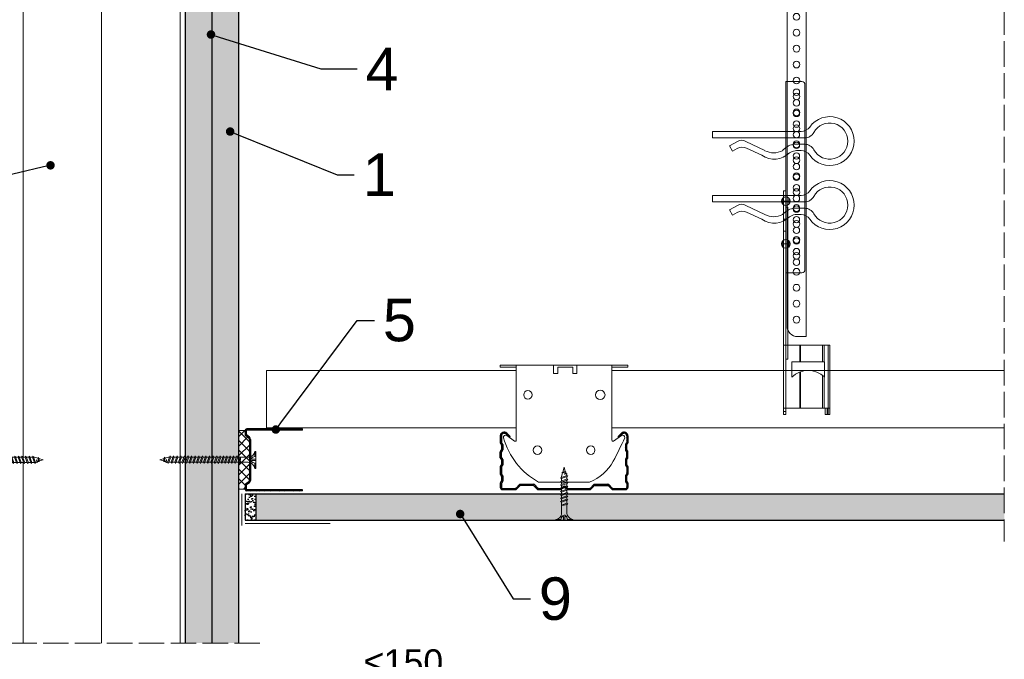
# Model space of a CAD drawing. Header units: millimetres. Extents: x -1515 to 3051, y -92 to 2830.
# Tile 9 of 30: x 692 to 1155, y 177 to 478. Entities that reach past the tile are written whole.
import ezdxf
from ezdxf import colors
from ezdxf.entities.mleader import LeaderData, LeaderLine
from ezdxf.math import Vec2, Vec3

# ---------------------------------------------------------------- set-up
doc = ezdxf.new("R2010")
doc.units = ezdxf.units.MM
doc.linetypes.add('ACAD_ISO02W100', pattern=[15, 12, -3])
for name, color, linetype, lineweight in [('_ISOVER WELNA', 7, 'BATTING', 9), ('_RIGIPS AKCESORIA', 7, 'Continuous', 18), ('_RIGIPS G-K', 7, 'Continuous', 25), ('_RIGIPS PROFIL', 7, 'Continuous', 18), ('KRESKOWANIE', 7, 'Continuous', 9), ('PRZERYWANA', 7, 'ACAD_ISO02W100', 9)]:
    doc.layers.add(name, color=color, linetype=linetype, lineweight=lineweight)
doc.styles.get("Standard").update_dxf_attribs({"font": 'arial.ttf'})
doc.linetypes.add('BATTING', pattern='A,0.00254,-2.54,[134,ltypeshp.shx,S=2.54,R=0,X=-2.54,Y=0],-5.08,[134,ltypeshp.shx,S=2.54,R=180,X=2.54,Y=0],-2.54', length=10.16254)
doc.dimstyles.new('ISO-25', dxfattribs={"dimtxt": 2.5, "dimasz": 2.5, "dimexe": 1.25, "dimexo": 0.625, "dimtad": 1, "dimtxsty": 'Standard', "dimcen": 2.5, "dimadec": 0, "dimazin": 0, "dimtfac": 1, "dimtmove": 0, "dimatfit": 3, "dimfxl": 1, "dimarcsym": 0})
pattern_1 = [(225, (-811.733, -854.1394), (1.122532, -3.367596), [0, -3.175])]

# ---------------------------------------------------------------- blocks, each defined once
blk = doc.blocks.new('TN 25')
at = {"layer": '_RIGIPS AKCESORIA'}
for p, q in [((0, -0.84), (0, 7.16)), ((0, 7.16), (0.46, 7.16)), ((0.46, 4.78), (0, 4.78)), ((0.46, 7.16), (0.46, 4.78)), ((8.47, 4.46), (8.79, 5)), ((8.79, 5), (9.93, 2.01)), ((10.1, 4.46), (10.41, 5)), ((10.41, 5), (11.56, 2.01)), ((11.67, 4.46), (11.99, 5)), ((11.99, 5), (13.14, 2.01)), ((13.21, 4.46), (13.52, 5)), ((13.52, 5), (14.67, 2.01)), ((14.8, 4.46), (15.12, 5)), ((15.12, 5), (16.26, 2.01)), ((16.42, 4.46), (16.73, 5)), ((16.73, 5), (17.88, 2.01)), ((17.99, 4.46), (18.31, 5)), ((18.31, 5), (19.45, 2.01)), ((19.68, 4.46), (20, 5)), ((20, 5), (21.14, 2.01)), ((0, 3.5), (1.77, 3.5)), ((0, 2.83), (1.77, 2.83)), ((0.46, 1.64), (0, 1.64)), ((0.46, -0.84), (0.46, 1.64)), ((1.77, 3.5), (1.77, 4.2)), ((1.77, 2.83), (1.77, 2.18)), ((3.02, 4.46), (8.47, 4.46)), ((7.49, 2.01), (3.55, 2.01)), ((7.12, 4.46), (7.12, 3.18)), ((8.03, 2.01), (7.12, 4.46)), ((7.12, 3.18), (7.65, 1.53)), ((7.65, 1.53), (8.03, 2.01)), ((9.41, 2.01), (8.03, 2.01)), ((9.61, 1.51), (8.47, 4.46)), ((9, 4.46), (10.1, 4.46)), ((9.93, 2.01), (9.61, 1.51)), ((11.04, 2.01), (9.93, 2.01)), ((11.23, 1.51), (10.1, 4.46)), ((10.62, 4.46), (11.67, 4.46)), ((11.56, 2.01), (11.23, 1.51)), ((12.61, 2.01), (11.56, 2.01)), ((12.81, 1.51), (11.67, 4.46)), ((12.2, 4.46), (13.21, 4.46)), ((13.14, 2.01), (12.81, 1.51)), ((14.15, 2.01), (13.14, 2.01)), ((14.34, 1.51), (13.21, 4.46)), ((13.73, 4.46), (14.8, 4.46)), ((14.67, 2.01), (14.34, 1.51)), ((15.74, 2.01), (14.67, 2.01)), ((15.94, 1.51), (14.8, 4.46)), ((15.33, 4.46), (16.42, 4.46)), ((16.26, 2.01), (15.94, 1.51)), ((17.36, 2.01), (16.26, 2.01)), ((17.55, 1.51), (16.42, 4.46)), ((16.94, 4.46), (17.99, 4.46)), ((17.88, 2.01), (17.55, 1.51)), ((18.93, 2.01), (17.88, 2.01)), ((19.13, 1.51), (17.99, 4.46)), ((18.52, 4.46), (19.68, 4.46)), ((19.45, 2.01), (19.13, 1.51)), ((19.45, 2.01), (20.62, 2.01)), ((20.82, 1.51), (19.68, 4.46)), ((20.21, 4.46), (20.7, 4.46)), ((20.7, 4.46), (22.28, 3.98)), ((21.14, 2.01), (20.82, 1.51)), ((21.14, 2.01), (21.81, 2.12)), ((21.85, 1.83), (21.67, 3.28)), ((21.67, 3.28), (22.14, 2.4)), ((22.14, 2.4), (21.85, 1.83)), ((22.7, 2.36), (22.14, 2.4)), ((22.28, 3.98), (22.56, 4.37)), ((22.7, 2.36), (22.28, 3.98)), ((22.56, 4.37), (23.03, 2.71)), ((23.03, 2.71), (22.7, 2.36)), ((22.71, 3.85), (25, 3.24)), ((25, 3.24), (23.03, 2.71)), ((0, -0.84), (0.46, -0.84))]:
    blk.add_line(p, q, dxfattribs=at)
for centre, major_axis, ratio, start_param, end_param in [((3.09, 7.67), (0.17, 3.2), 0.826134, 1.773653, 3.180586), ((-0.04, 0.9), (0, 3.93), 0.848176, -0.720942, -0.151112), ((3.37, -1.57), (0.28, 3.57), 0.832181, 0.035984, 1.430787), ((-2.73, 15.91), (0, 14.76), 0.848176, 3.399396, 3.475072), ((0.59, 4.62), (0, 2.81), 0.848176, 3.475072, 3.862535), ((1.66, 3.18), (0, 0.895), 0.848176, -1.552777, -0.720942), ((1.66, 3.18), (0, 0.895), 0.848176, 3.862535, 4.730408)]:
    blk.add_ellipse(centre, major_axis=major_axis, ratio=ratio, start_param=start_param, end_param=end_param, dxfattribs=at)
blk = doc.blocks.new('CD 60 ULTRASTIL')
h = blk.add_hatch()
h.set_pattern_fill('ANSI31', color=256, scale=0.3, style=0)
h.paths.add_polyline_path([(542.88, 684.5, -0.302776), (543.49, 684.5), (544.54, 683.79, 0.148069), (544.85, 683.7), (555.42, 683.7, 0.198912), (555.81, 683.86), (557.38, 685.44, -0.198912), (557.77, 685.6), (563.59, 685.6, -0.198912), (563.98, 685.44), (565.55, 683.86, 0.198912), (565.94, 683.7), (572.18, 683.7, 0.414214), (573.18, 684.7), (573.18, 686.74, 0.198912), (573.02, 687.12), (572.74, 687.4, -0.198912), (572.58, 687.79), (572.58, 689.87, -0.198912), (572.74, 690.26), (573.02, 690.54, 0.198912), (573.18, 690.93), (573.18, 694.47, 0.198912), (573.02, 694.86), (572.74, 695.14, -0.198912), (572.58, 695.53), (572.58, 697.61, -0.198912), (572.74, 698), (573.02, 698.28, 0.198912), (573.18, 698.67), (573.18, 701.47, 0.198912), (573.02, 701.86), (572.74, 702.14, -0.198912), (572.58, 702.53), (572.58, 704.61, -0.198912), (572.74, 705), (573.02, 705.28, 0.198912), (573.18, 705.67), (573.18, 708.9, 0.666128), (570.12, 710.18), (568.55, 708.63), (568.93, 708.24), (570.5, 709.79, -0.666128), (572.63, 708.9), (572.63, 705.9, -0.198912), (572.47, 705.51), (572.19, 705.23, 0.198912), (572.03, 704.84), (572.03, 702.3, 0.198912), (572.19, 701.91), (572.47, 701.63, -0.198912), (572.63, 701.25), (572.63, 698.9, -0.198912), (572.47, 698.51), (572.19, 698.23, 0.198912), (572.03, 697.84), (572.03, 695.3, 0.198912), (572.19, 694.91), (572.47, 694.63, -0.198912), (572.63, 694.25), (572.63, 691.16, -0.198912), (572.47, 690.77), (572.19, 690.49, 0.198912), (572.03, 690.1), (572.03, 687.56, 0.198912), (572.19, 687.17), (572.47, 686.9, -0.198912), (572.63, 686.51), (572.63, 684.7, -0.414214), (572.18, 684.25), (566.17, 684.25, -0.198912), (565.78, 684.41), (564.2, 685.99, 0.198912), (563.82, 686.15), (557.55, 686.15, 0.198912), (557.16, 685.99), (555.58, 684.41, -0.198912), (555.19, 684.25), (545.01, 684.25, -0.148069), (544.71, 684.34), (543.49, 685.16, 0.302776), (542.88, 685.16), (541.65, 684.34, -0.148069), (541.35, 684.25), (531.17, 684.25, -0.198912), (530.78, 684.41), (529.2, 685.99, 0.198912), (528.82, 686.15), (522.55, 686.15, 0.198912), (522.16, 685.99), (520.58, 684.41, -0.198912), (520.19, 684.25), (514.18, 684.25, -0.414214), (513.73, 684.7), (513.73, 686.51, -0.198912), (513.89, 686.9), (514.17, 687.17, 0.198912), (514.33, 687.56), (514.33, 690.1, 0.198912), (514.17, 690.49), (513.89, 690.77, -0.198912), (513.73, 691.16), (513.73, 694.25, -0.198912), (513.89, 694.63), (514.17, 694.91, 0.198912), (514.33, 695.3), (514.33, 697.84, 0.198912), (514.17, 698.23), (513.89, 698.51, -0.198912), (513.73, 698.9), (513.73, 701.25, -0.198912), (513.89, 701.63), (514.17, 701.91, 0.198912), (514.33, 702.3), (514.33, 704.84, 0.198912), (514.17, 705.23), (513.89, 705.51, -0.198912), (513.73, 705.9), (513.73, 708.9, -0.666128), (515.86, 709.79), (517.43, 708.24), (517.81, 708.63), (516.25, 710.18, 0.666128), (513.18, 708.9), (513.18, 705.67, 0.198912), (513.34, 705.28), (513.62, 705, -0.198912), (513.78, 704.61), (513.78, 702.53, -0.198912), (513.62, 702.14), (513.34, 701.86, 0.198912), (513.18, 701.47), (513.18, 698.67, 0.198912), (513.34, 698.28), (513.62, 698, -0.198912), (513.78, 697.61), (513.78, 695.53, -0.198912), (513.62, 695.14), (513.34, 694.86, 0.198912), (513.18, 694.47), (513.18, 690.93, 0.198912), (513.34, 690.54), (513.62, 690.26, -0.198912), (513.78, 689.87), (513.78, 687.79, -0.198912), (513.62, 687.4), (513.34, 687.12, 0.198912), (513.18, 686.74), (513.18, 684.7, 0.414214), (514.18, 683.7), (520.42, 683.7, 0.198912), (520.81, 683.86), (522.38, 685.44, -0.198912), (522.77, 685.6), (528.59, 685.6, -0.198912), (528.98, 685.44), (530.55, 683.86, 0.198912), (530.94, 683.7), (541.51, 683.7, 0.148069), (541.82, 683.79)])
for p, q in [((513.18, 708.9), (513.18, 705.67)), ((513.73, 708.9), (513.73, 705.9)), ((515.86, 709.79), (517.43, 708.24)), ((516.25, 710.18), (517.81, 708.63)), ((517.43, 708.24), (517.81, 708.63)), ((570.12, 710.18), (568.55, 708.63)), ((568.93, 708.24), (568.55, 708.63)), ((570.5, 709.79), (568.93, 708.24)), ((572.63, 708.9), (572.63, 705.9)), ((573.18, 708.9), (573.18, 705.67)), ((513.34, 705.28), (513.62, 705)), ((513.78, 704.61), (513.78, 702.53)), ((513.89, 705.51), (514.17, 705.23)), ((514.33, 704.84), (514.33, 702.3)), ((572.03, 704.84), (572.03, 702.3)), ((572.47, 705.51), (572.19, 705.23)), ((572.58, 704.61), (572.58, 702.53)), ((573.02, 705.28), (572.74, 705)), ((513.18, 698.67), (513.18, 701.47)), ((513.34, 701.86), (513.62, 702.14)), ((513.73, 698.9), (513.73, 701.25)), ((513.89, 701.63), (514.17, 701.91)), ((572.47, 701.63), (572.19, 701.91)), ((572.63, 698.9), (572.63, 701.25)), ((573.02, 701.86), (572.74, 702.14)), ((573.18, 698.67), (573.18, 701.47)), ((513.34, 698.28), (513.62, 698)), ((513.34, 694.86), (513.62, 695.14)), ((513.78, 697.61), (513.78, 695.53)), ((513.89, 698.51), (514.17, 698.23)), ((513.89, 694.63), (514.17, 694.91)), ((514.33, 697.84), (514.33, 695.3)), ((572.03, 697.84), (572.03, 695.3)), ((572.47, 698.51), (572.19, 698.23)), ((572.47, 694.63), (572.19, 694.91)), ((572.58, 697.61), (572.58, 695.53)), ((573.02, 698.28), (572.74, 698)), ((573.02, 694.86), (572.74, 695.14)), ((513.18, 694.47), (513.18, 690.93)), ((513.34, 690.54), (513.62, 690.26)), ((513.73, 694.25), (513.73, 691.16)), ((513.78, 689.87), (513.78, 687.79)), ((513.89, 690.77), (514.17, 690.49)), ((514.33, 690.1), (514.33, 687.56)), ((572.03, 690.1), (572.03, 687.56)), ((572.47, 690.77), (572.19, 690.49)), ((572.58, 689.87), (572.58, 687.79)), ((572.63, 694.25), (572.63, 691.16)), ((573.02, 690.54), (572.74, 690.26)), ((573.18, 694.47), (573.18, 690.93)), ((513.18, 686.74), (513.18, 684.7)), ((513.34, 687.12), (513.62, 687.4)), ((513.73, 686.51), (513.73, 684.7)), ((513.89, 686.9), (514.17, 687.17)), ((520.58, 684.41), (522.16, 685.99)), ((520.81, 683.86), (522.38, 685.44)), ((522.55, 686.15), (528.82, 686.15)), ((528.59, 685.6), (522.77, 685.6)), ((530.55, 683.86), (528.98, 685.44)), ((530.78, 684.41), (529.2, 685.99)), ((555.58, 684.41), (557.16, 685.99)), ((555.81, 683.86), (557.38, 685.44)), ((557.55, 686.15), (563.82, 686.15)), ((557.77, 685.6), (563.59, 685.6)), ((565.55, 683.86), (563.98, 685.44)), ((565.78, 684.41), (564.2, 685.99)), ((572.47, 686.9), (572.19, 687.17)), ((572.63, 686.51), (572.63, 684.7)), ((573.02, 687.12), (572.74, 687.4)), ((573.18, 686.74), (573.18, 684.7)), ((514.18, 684.25), (520.19, 684.25)), ((514.18, 683.7), (520.42, 683.7)), ((530.94, 683.7), (541.51, 683.7)), ((531.17, 684.25), (541.35, 684.25)), ((541.65, 684.34), (542.88, 685.16)), ((541.82, 683.79), (542.88, 684.5)), ((544.71, 684.34), (543.49, 685.16)), ((544.54, 683.79), (543.49, 684.5)), ((544.85, 683.7), (555.42, 683.7)), ((545.01, 684.25), (555.19, 684.25)), ((565.94, 683.7), (572.18, 683.7)), ((566.17, 684.25), (572.18, 684.25))]:
    blk.add_line(p, q)
for centre, radius, start, end in [((514.98, 708.9), 1.8, 45.3251, 180), ((514.98, 708.9), 1.25, 45.3251, 180), ((571.38, 708.9), 1.8, 360, 134.6749), ((571.38, 708.9), 1.25, 360, 134.6749), ((513.73, 705.67), 0.55, 180, 225), ((513.23, 704.61), 0.55, 0, 45), ((514.28, 705.9), 0.55, 180, 225), ((513.78, 704.84), 0.55, 0, 45), ((572.58, 704.84), 0.55, 135, 180), ((572.08, 705.9), 0.55, 315, 0), ((573.13, 704.61), 0.55, 135, 180), ((572.63, 705.67), 0.55, 315, 0), ((513.73, 701.47), 0.55, 135, 180), ((513.23, 702.53), 0.55, 315, 0), ((514.28, 701.25), 0.55, 135, 180), ((513.78, 702.3), 0.55, 315, 0), ((572.58, 702.3), 0.55, 180, 225), ((572.08, 701.25), 0.55, 0, 45), ((573.13, 702.53), 0.55, 180, 225), ((572.63, 701.47), 0.55, 0, 45), ((513.73, 698.67), 0.55, 180, 225), ((513.73, 694.47), 0.55, 135, 180), ((513.23, 697.61), 0.55, 360, 45), ((513.23, 695.53), 0.55, 315, 0), ((514.28, 698.9), 0.55, 180, 225), ((514.28, 694.25), 0.55, 135, 180), ((513.78, 697.84), 0.55, 0, 45), ((513.78, 695.3), 0.55, 315, 0), ((572.58, 697.84), 0.55, 135, 180), ((572.58, 695.3), 0.55, 180, 225), ((572.08, 698.9), 0.55, 315, 0), ((572.08, 694.25), 0.55, 0, 45), ((573.13, 697.61), 0.55, 135, 180), ((573.13, 695.53), 0.55, 180, 225), ((572.63, 698.67), 0.55, 315, 0), ((572.63, 694.47), 0.55, 0, 45), ((513.73, 690.93), 0.55, 180, 225), ((513.23, 689.87), 0.55, 0, 45), ((514.28, 691.16), 0.55, 180, 225), ((513.78, 690.1), 0.55, 360, 45), ((572.58, 690.1), 0.55, 135, 180), ((572.08, 691.16), 0.55, 315, 0), ((573.13, 689.87), 0.55, 135, 180), ((572.63, 690.93), 0.55, 315, 0), ((513.73, 686.74), 0.55, 135, 180), ((513.23, 687.79), 0.55, 315, 0), ((514.28, 686.51), 0.55, 135, 180), ((513.78, 687.56), 0.55, 315, 360), ((522.55, 685.6), 0.55, 90, 135), ((522.77, 685.05), 0.55, 90, 135), ((528.59, 685.05), 0.55, 45, 90), ((528.82, 685.6), 0.55, 45, 90), ((543.18, 684.7), 0.55, 56.3099, 123.6901), ((557.55, 685.6), 0.55, 90, 135), ((557.77, 685.05), 0.55, 90, 135), ((563.59, 685.05), 0.55, 45, 90), ((563.82, 685.6), 0.55, 45, 90), ((572.58, 687.56), 0.55, 180, 225), ((572.08, 686.51), 0.55, 360, 45), ((573.13, 687.79), 0.55, 180, 225), ((572.63, 686.74), 0.55, 360, 45), ((514.18, 684.7), 1, 180, 270), ((514.18, 684.7), 0.45, 180, 270), ((520.19, 684.8), 0.55, 270, 315), ((520.42, 684.25), 0.55, 270, 315), ((530.94, 684.25), 0.55, 225, 270), ((531.17, 684.8), 0.55, 225, 270), ((541.35, 684.8), 0.55, 270, 303.6901), ((541.51, 684.25), 0.55, 270, 303.6901), ((543.18, 684.04), 0.55, 56.3099, 123.6901), ((544.85, 684.25), 0.55, 236.3099, 270), ((545.01, 684.8), 0.55, 236.3099, 270), ((555.19, 684.8), 0.55, 270, 315), ((555.42, 684.25), 0.55, 270, 315), ((565.94, 684.25), 0.55, 225, 270), ((566.17, 684.8), 0.55, 225, 270), ((572.18, 684.7), 1, 270, 0), ((572.18, 684.7), 1, 270, 360), ((572.18, 684.7), 0.45, 270, 360)]:
    blk.add_arc(centre, radius, start, end)
blk = doc.blocks.new('Lacznik krzyzowy (widok2)')
at = {"layer": '_RIGIPS AKCESORIA'}
for p, q in [((94.8, 91.5, 218.36), (94.8, 90.5, 218.36)), ((94.8, 91.5, 218.36), (154.8, 91.5, 218.36)), ((94.8, 90.5, 218.36), (102.3, 90.5, 218.36)), ((102.3, 56.15, 218.36), (102.3, 91.5, 218.36)), ((119.8, 91.5, 218.36), (119.8, 87.5, 218.36)), ((130.8, 91.5, 218.36), (119.8, 91.5, 218.36)), ((121.8, 87.5, 218.36), (121.8, 90.5, 218.36)), ((121.8, 90.5, 218.36), (128.85, 90.5, 218.36)), ((128.85, 90.5, 218.36), (128.85, 87.5, 218.36)), ((130.85, 91.5, 218.36), (130.85, 87.5, 218.36)), ((147.3, 91.5, 218.36), (147.3, 56.15, 218.36)), ((154.8, 90.5, 218.36), (147.3, 90.5, 218.36)), ((154.8, 91.5, 218.36), (154.8, 90.5, 218.36)), ((119.8, 87.5, 218.36), (121.8, 87.5, 218.36)), ((128.85, 87.5, 218.36), (130.85, 87.5, 218.36)), ((97.87, 58.35, 218.36), (101.51, 55.74, 218.36)), ((148.09, 55.74, 218.36), (151.73, 58.35, 218.36)), ((136.8, 36.5, 218.36), (112.81, 36.5, 218.36))]:
    blk.add_line(p, q, dxfattribs=at)
for centre, radius in [((107.8, 77.5, 218.36), 2), ((141.8, 77.5, 218.36), 2.24), ((112.3, 51.5, 218.36), 2), ((137.3, 51.5, 218.36), 2)]:
    blk.add_circle(centre, radius, dxfattribs=at)
for centre, radius, start, end in [((97.29, 57.53, 218.36), 1, 122.1388, 189.8152), ((129.23, 66.45, 218.36), 34.16, 195.4351, 241.2658), ((97.29, 57.53, 218.36), 1, 54.4623, 122.1388), ((101.8, 56.15, 218.36), 0.5, 234.4623, 0), ((147.8, 56.15, 218.36), 0.5, 180, 305.5377), ((20.47, 114.78, 218.36), 144.71, 331.7398, 336.6225), ((152.32, 57.53, 218.36), 1, 350.1848, 125.5377), ((129.12, 56.49, 218.36), 21.41, 291.013, 331.4749)]:
    blk.add_arc(centre, radius, start, end, dxfattribs=at)
blk = doc.blocks.new('UD 30 ULTRASTIL')
h = blk.add_hatch()
h.set_pattern_fill('ANSI31', color=256, scale=0.3, style=0)
h.paths.add_polyline_path([(684.71, 712.9), (658.51, 712.9, 0.414214), (657.71, 712.1), (657.71, 710.25, 0.236068), (658.03, 709.61), (659.39, 708.59, -0.236068), (659.71, 707.95), (659.71, 688.65, -0.236068), (659.39, 688.01), (658.03, 686.99, 0.236068), (657.71, 686.35), (657.71, 684.5, 0.414214), (658.51, 683.7), (684.71, 683.7), (684.71, 684.25), (658.51, 684.25, -0.414214), (658.26, 684.5), (658.26, 686.35, -0.236068), (658.36, 686.55), (659.72, 687.57, 0.236068), (660.26, 688.65), (660.26, 707.95, 0.236068), (659.72, 709.03), (658.36, 710.05, -0.236068), (658.26, 710.25), (658.26, 712.1, -0.414214), (658.51, 712.35), (684.71, 712.35)])
for p, q in [((657.71, 712.1), (657.71, 710.25)), ((659.39, 708.59), (658.03, 709.61)), ((658.26, 712.1), (658.26, 710.25)), ((659.72, 709.03), (658.36, 710.05)), ((684.71, 712.9), (658.51, 712.9)), ((684.71, 712.35), (658.51, 712.35)), ((684.71, 712.35), (684.71, 712.9)), ((659.71, 707.95), (659.71, 688.65)), ((660.26, 707.95), (660.26, 688.65)), ((657.71, 686.35), (657.71, 684.5)), ((659.39, 688.01), (658.03, 686.99)), ((658.26, 686.35), (658.26, 684.5)), ((659.72, 687.57), (658.36, 686.55)), ((684.71, 684.25), (658.51, 684.25)), ((684.71, 683.7), (658.51, 683.7)), ((684.71, 683.7), (684.71, 684.25))]:
    blk.add_line(p, q)
for centre, radius, start, end in [((658.51, 712.1), 0.8, 90, 180), ((658.51, 710.25), 0.8, 180, 233.1301), ((658.51, 712.1), 0.25, 90, 180), ((658.51, 710.25), 0.25, 180, 233.1301), ((658.91, 707.95), 0.8, 0, 53.1301), ((658.91, 707.95), 1.35, 0, 53.1301), ((658.51, 686.35), 0.8, 126.8699, 180), ((658.51, 686.35), 0.25, 126.8699, 180), ((658.91, 688.65), 0.8, 306.8699, 0), ((658.91, 688.65), 1.35, 306.8699, 0), ((658.51, 684.5), 0.8, 180, 270), ((658.51, 684.5), 0.25, 180, 270)]:
    blk.add_arc(centre, radius, start, end)
blk = doc.blocks.new('wieszak noniuszowy bok')
at = {"layer": '_RIGIPS AKCESORIA', "lineweight": 0}
for p, q in [((1392.48, 5181.36), (1399.98, 5181.36)), ((1399.98, 5024.65), (1399.98, 5181.36)), ((1390.98, 5092.86), (1390.98, 5179.86)), ((1398.54, 5126.58), (1398.54, 5123.65)), ((1399.98, 5129.95), (1399.97, 5129.95)), ((1399.98, 5129.95), (1401, 5129.95)), ((1399.98, 5126.06), (1399.98, 5102.02)), ((1401, 5129.95), (1401, 5024.65)), ((1401, 5129.95), (1401, 5129.95)), ((1401.42, 5126.58), (1401.42, 5123.65)), ((1398.96, 5122.28), (1399.98, 5122.28)), ((1398.96, 5122.28), (1399.98, 5122.28)), ((1398.96, 5122.28), (1398.96, 5050.72)), ((1399.98, 5116.66), (1401, 5116.66)), ((1399.98, 5116.63), (1399.98, 5116.66)), ((1399.98, 5116.66), (1399.98, 5116.63)), ((1399.98, 5116.62), (1399.98, 5116.63)), ((1399.98, 5116.63), (1399.98, 5116.56)), ((1399.98, 5116.55), (1399.98, 5116.63)), ((1399.98, 5116.63), (1399.98, 5116.55)), ((1399.98, 5116.55), (1399.98, 5116.62)), ((1399.98, 5116.56), (1399.98, 5116.43)), ((1399.98, 5116.42), (1399.98, 5116.55)), ((1399.98, 5116.41), (1399.98, 5116.55)), ((1399.98, 5116.55), (1399.98, 5116.41)), ((1399.98, 5116.43), (1399.98, 5116.25)), ((1399.98, 5116.24), (1399.98, 5116.42)), ((1399.98, 5116.21), (1399.98, 5116.41)), ((1399.98, 5116.41), (1399.98, 5116.21)), ((1399.98, 5116.25), (1399.98, 5116.01)), ((1399.98, 5116), (1399.98, 5116.24)), ((1399.98, 5115.97), (1399.98, 5116.21)), ((1399.98, 5116.21), (1399.98, 5115.97)), ((1399.98, 5116.01), (1399.98, 5115.74)), ((1399.98, 5115.71), (1399.98, 5116)), ((1399.98, 5115.69), (1399.98, 5115.97)), ((1399.98, 5115.97), (1399.98, 5115.69)), ((1399.98, 5115.74), (1399.98, 5115.41)), ((1399.98, 5115.38), (1399.98, 5115.71)), ((1399.98, 5115.37), (1399.98, 5115.69)), ((1399.98, 5115.69), (1399.98, 5115.37)), ((1399.98, 5115.41), (1399.98, 5115.05)), ((1399.98, 5115.02), (1399.98, 5115.38)), ((1399.98, 5115.02), (1399.98, 5115.37)), ((1399.98, 5115.37), (1399.98, 5115.02)), ((1399.98, 5115.05), (1399.98, 5114.67)), ((1399.98, 5114.65), (1399.98, 5115.02)), ((1399.98, 5114.64), (1399.98, 5115.02)), ((1399.98, 5115.02), (1399.98, 5114.64)), ((1399.98, 5114.67), (1399.98, 5114.28)), ((1399.98, 5114.25), (1399.98, 5114.65)), ((1399.98, 5114.25), (1399.98, 5114.64)), ((1399.98, 5114.64), (1399.98, 5114.25)), ((1399.98, 5114.28), (1399.98, 5113.88)), ((1399.98, 5113.85), (1399.98, 5114.25)), ((1399.98, 5113.84), (1399.98, 5114.25)), ((1399.98, 5114.25), (1399.98, 5113.84)), ((1399.98, 5113.88), (1399.98, 5113.48)), ((1399.98, 5113.46), (1399.98, 5113.85)), ((1399.98, 5113.84), (1399.98, 5113.44)), ((1399.98, 5113.44), (1399.98, 5113.84)), ((1399.98, 5113.48), (1399.98, 5113.1)), ((1399.98, 5113.07), (1399.98, 5113.46)), ((1399.98, 5113.44), (1399.98, 5113.06)), ((1399.98, 5113.06), (1399.98, 5113.44)), ((1399.98, 5113.1), (1399.98, 5112.75)), ((1399.98, 5112.72), (1399.98, 5113.07)), ((1399.98, 5113.06), (1399.98, 5112.68)), ((1399.98, 5112.68), (1399.98, 5113.06)), ((1399.98, 5112.75), (1399.98, 5112.42)), ((1399.98, 5112.4), (1399.98, 5112.72)), ((1399.98, 5112.68), (1399.98, 5112.33)), ((1399.98, 5112.33), (1399.98, 5112.68)), ((1399.98, 5112.42), (1399.98, 5112.14)), ((1399.98, 5112.12), (1399.98, 5112.4)), ((1399.98, 5112.33), (1399.98, 5112)), ((1399.98, 5112), (1399.98, 5112.33)), ((1399.98, 5112.14), (1399.98, 5111.9)), ((1399.98, 5111.89), (1399.98, 5112.12)), ((1399.98, 5112), (1399.98, 5111.72)), ((1399.98, 5111.72), (1399.98, 5112)), ((1399.98, 5111.9), (1399.98, 5111.72)), ((1399.98, 5111.72), (1399.98, 5111.89)), ((1399.98, 5111.72), (1399.98, 5111.6)), ((1399.98, 5111.59), (1399.98, 5111.72)), ((1399.98, 5111.72), (1399.98, 5111.48)), ((1399.98, 5111.48), (1399.98, 5111.72)), ((1399.98, 5111.6), (1399.98, 5111.54)), ((1399.98, 5111.53), (1399.98, 5111.59)), ((1399.98, 5111.54), (1399.98, 5111.53)), ((1399.98, 5111.48), (1399.98, 5111.29)), ((1399.98, 5111.29), (1399.98, 5111.48)), ((1399.98, 5111.29), (1399.98, 5111.15)), ((1399.98, 5111.15), (1399.98, 5111.29)), ((1399.98, 5111.15), (1399.98, 5111.06)), ((1399.98, 5111.06), (1399.98, 5111.15)), ((1399.98, 5111.06), (1399.98, 5111.04)), ((1399.98, 5111.04), (1399.98, 5111.06)), ((1399.98, 5111.04), (1401, 5111.04)), ((1398.54, 5106.42), (1398.54, 5103.49)), ((1401.42, 5106.42), (1401.42, 5103.49)), ((1399.98, 5102.02), (1399.98, 5102.1)), ((1399.98, 5091.36), (1392.48, 5091.36)), ((1400.98, 5057.36), (1379.24, 5057.36)), ((1379.24, 5057.36), (1379.24, 5024.65)), ((1380.12, 5057.36), (1380.12, 5024.65)), ((1381.9, 5057.36), (1381.9, 5049.5)), ((1382.79, 5057.36), (1382.79, 5049.5)), ((1393.13, 5057.36), (1393.13, 5049.5)), ((1393.4, 5057.36), (1393.4, 5049.5)), ((1400.98, 5057.36), (1401, 5057.36)), ((1401, 5057.36), (1400.98, 5057.36)), ((1381.81, 5042.35), (1381.81, 5049.5)), ((1397.14, 5049.5), (1381.81, 5049.5)), ((1397.14, 5042.35), (1397.14, 5049.5)), ((1398.96, 5050.72), (1399.98, 5050.72)), ((1381.9, 5042.43), (1381.9, 5027.72)), ((1382.79, 5043.18), (1382.79, 5027.72)), ((1393.13, 5044.79), (1393.13, 5027.72)), ((1393.4, 5044.69), (1393.4, 5027.72)), ((1379.24, 5027.72), (1401, 5027.72)), ((1379.24, 5024.65), (1381.46, 5024.65)), ((1380.57, 5027.72), (1380.57, 5024.65)), ((1381.46, 5024.65), (1381.46, 5027.72)), ((1399.98, 5026.19), (1401, 5026.19)), ((1401, 5024.65), (1399.98, 5024.65))]:
    blk.add_line(p, q, dxfattribs=at)
at = {"layer": '_RIGIPS AKCESORIA'}
for p, q in [((1397.92, 5125.12), (1402.03, 5125.12)), ((1397.92, 5104.96), (1402.03, 5104.96))]:
    blk.add_line(p, q, dxfattribs=at)
for centre, radius in [((1394.98, 5176.36), 1.5), ((1394.98, 5171.36), 1.5), ((1394.98, 5166.36), 1.5), ((1394.98, 5161.36), 1.5), ((1394.98, 5156.36), 1.5), ((1394.98, 5151.36), 1.5), ((1394.98, 5146.36), 1.5), ((1394.98, 5141.36), 1.5), ((1394.98, 5136.36), 1.5), ((1394.98, 5131.36), 1.5), ((1394.98, 5126.36), 1.5), ((1399.98, 5125.12), 2.06), ((1394.98, 5121.36), 1.5), ((1394.98, 5116.36), 1.5), ((1394.98, 5111.36), 1.5), ((1394.98, 5106.36), 1.5), ((1399.98, 5104.96), 2.06), ((1394.98, 5101.36), 1.5), ((1394.98, 5096.36), 1.5)]:
    blk.add_circle(centre, radius, dxfattribs=at)
at = {"layer": '_RIGIPS AKCESORIA', "lineweight": 0}
for centre, start, end in [((1392.48, 5179.86), 90, 180), ((1392.48, 5092.86), 180, 270)]:
    blk.add_arc(centre, 1.5, start, end, dxfattribs=at)
at = {"layer": '_RIGIPS AKCESORIA'}
blk.add_arc((1389.48, 5034.29), 11.12, 46.445, 133.4017, dxfattribs=at)
blk = doc.blocks.new('klamra')
at = {"layer": '_RIGIPS AKCESORIA'}
for p, q in [((6828.19, 2764.92), (6828.19, 2806.53)), ((6831.19, 2764.92), (6831.19, 2808.19)), ((6834.19, 2802.92), (6834.19, 2808.19)), ((6832.87, 2780.55), (6837.19, 2789.57)), ((6839.31, 2788.09), (6836.06, 2780.95)), ((6832.86, 2776.63), (6835, 2772.92)), ((6835, 2772.92), (6837.38, 2774.29)), ((6836.19, 2776.54), (6837.38, 2774.29)), ((6831.19, 2764.92), (6828.19, 2764.92))]:
    blk.add_line(p, q, dxfattribs=at)
for centre, radius, start, end in [((6832.69, 2820.02), 11.5, 305.1527, 234.8473), ((6832.69, 2820.02), 8.5, 298.7822, 241.2178), ((6823.19, 2806.53), 5, 0, 54.8473), ((6826.19, 2808.19), 5, 0, 61.2178), ((6839.19, 2808.19), 5, 118.7822, 180), ((6842.19, 2806.53), 5, 125.1527, 180), ((6845.23, 2805.18), 8.16, 170.4436, 210.2847), ((6843.93, 2805.32), 10.09, 195.2653, 228.1308), ((6829.23, 2793.69), 8.97, 332.6387, 27.3613), ((6831.19, 2793.92), 10, 324.3132, 45.573), ((6835.87, 2778.58), 3.59, 146.8414, 212.9715), ((6840.61, 2778.88), 5, 155.5109, 207.8622)]:
    blk.add_arc(centre, radius, start, end, dxfattribs=at)
blk = doc.blocks.new('noniusz gorny')
at = {"layer": '_RIGIPS AKCESORIA'}
for p, q in [((1619.18, 5099.69), (1619.18, 5389.69)), ((1670.18, 5388.69), (1670.18, 5389.69)), ((1620.18, 5388.69), (1628.18, 5388.69)), ((1620.18, 5388.69), (1628.18, 5368.79)), ((1630.21, 5387.39), (1628.18, 5388.69)), ((1630.21, 5387.39), (1648.47, 5387.39)), ((1648.47, 5387.39), (1651.34, 5388.69)), ((1651.34, 5388.69), (1670.18, 5388.69)), ((1628.18, 5104.69), (1628.18, 5368.79)), ((1623.18, 5099.69), (1619.18, 5099.69))]:
    blk.add_line(p, q, dxfattribs=at)
at = {"layer": '_RIGIPS AKCESORIA', "linetype": 'Continuous'}
blk.add_line((1670.18, 5389.69), (1619.18, 5389.69), dxfattribs=at)
at = {"layer": '_RIGIPS AKCESORIA'}
for centre in [(1623.73, 5340.19), (1623.73, 5332.69), (1623.73, 5325.19), (1623.73, 5317.69), (1623.73, 5310.19), (1623.73, 5302.69), (1623.73, 5295.19), (1623.73, 5287.69), (1623.73, 5280.19), (1623.73, 5272.69), (1623.73, 5265.19), (1623.73, 5257.69), (1623.73, 5250.19), (1623.73, 5242.69), (1623.73, 5235.19), (1623.73, 5227.69), (1623.73, 5220.19), (1623.73, 5212.69), (1623.73, 5205.19), (1623.73, 5197.69), (1623.73, 5190.19), (1623.73, 5182.69), (1623.73, 5175.19), (1623.73, 5167.69), (1623.73, 5160.19), (1623.73, 5152.69), (1623.73, 5145.19), (1623.73, 5137.69), (1623.73, 5130.19), (1623.73, 5122.69), (1623.73, 5115.19), (1623.73, 5107.69)]:
    blk.add_circle(centre, 1.6, dxfattribs=at)
blk.add_arc((1623.18, 5104.69), 5, 270, 0, dxfattribs=at)
blk = doc.blocks.new('TN 45')
at = {"layer": '_RIGIPS AKCESORIA'}
for p, q in [((0, -0.84), (0, 7.16)), ((0, 7.16), (0.46, 7.16)), ((0.46, 4.78), (0, 4.78)), ((0.46, 7.16), (0.46, 4.78)), ((8.47, 4.46), (8.79, 5)), ((8.79, 5), (9.93, 2.01)), ((10.1, 4.46), (10.41, 5)), ((10.41, 5), (11.56, 2.01)), ((11.67, 4.46), (11.99, 5)), ((11.99, 5), (13.14, 2.01)), ((13.21, 4.46), (13.52, 5)), ((13.52, 5), (14.67, 2.01)), ((14.8, 4.46), (15.12, 5)), ((15.12, 5), (16.26, 2.01)), ((16.42, 4.46), (16.73, 5)), ((16.73, 5), (17.88, 2.01)), ((17.99, 4.46), (18.31, 5)), ((18.31, 5), (19.45, 2.01)), ((19.68, 4.46), (20, 5)), ((20, 5), (21.14, 2.01)), ((21.37, 4.46), (21.69, 5)), ((21.69, 5), (22.83, 2.01)), ((23.06, 4.46), (23.38, 5)), ((23.38, 5), (24.52, 2.01)), ((24.75, 4.46), (25.07, 5)), ((25.07, 5), (26.21, 2.01)), ((26.44, 4.46), (26.76, 5)), ((26.76, 5), (27.9, 2.01)), ((28.13, 4.46), (28.45, 5)), ((28.45, 5), (29.59, 2.01)), ((29.82, 4.46), (30.14, 5)), ((30.14, 5), (31.28, 2.01)), ((31.51, 4.46), (31.83, 5)), ((31.83, 5), (32.97, 2.01)), ((33.2, 4.46), (33.52, 5)), ((33.52, 5), (34.66, 2.01)), ((34.89, 4.46), (35.21, 5)), ((35.21, 5), (36.35, 2.01)), ((36.58, 4.46), (36.9, 5)), ((36.9, 5), (38.04, 2.01)), ((38.27, 4.46), (38.59, 5)), ((38.59, 5), (39.73, 2.01)), ((39.96, 4.46), (40.28, 5)), ((40.28, 5), (41.42, 2.01)), ((0, 3.5), (1.77, 3.5)), ((0, 2.83), (1.77, 2.83)), ((0.46, 1.64), (0, 1.64)), ((0.46, -0.84), (0.46, 1.64)), ((1.77, 3.5), (1.77, 4.2)), ((1.77, 2.83), (1.77, 2.18)), ((3.02, 4.46), (8.47, 4.46)), ((7.49, 2.01), (3.55, 2.01)), ((7.12, 4.46), (7.12, 3.18)), ((8.03, 2.01), (7.12, 4.46)), ((7.12, 3.18), (7.65, 1.53)), ((7.65, 1.53), (8.03, 2.01)), ((9.41, 2.01), (8.03, 2.01)), ((9.61, 1.51), (8.47, 4.46)), ((9, 4.46), (10.1, 4.46)), ((9.93, 2.01), (9.61, 1.51)), ((11.04, 2.01), (9.93, 2.01)), ((11.23, 1.51), (10.1, 4.46)), ((10.62, 4.46), (11.67, 4.46)), ((11.56, 2.01), (11.23, 1.51)), ((12.61, 2.01), (11.56, 2.01)), ((12.81, 1.51), (11.67, 4.46)), ((12.2, 4.46), (13.21, 4.46)), ((13.14, 2.01), (12.81, 1.51)), ((14.15, 2.01), (13.14, 2.01)), ((14.34, 1.51), (13.21, 4.46)), ((13.73, 4.46), (14.8, 4.46)), ((14.67, 2.01), (14.34, 1.51)), ((15.74, 2.01), (14.67, 2.01)), ((15.94, 1.51), (14.8, 4.46)), ((15.33, 4.46), (16.42, 4.46)), ((16.26, 2.01), (15.94, 1.51)), ((17.36, 2.01), (16.26, 2.01)), ((17.55, 1.51), (16.42, 4.46)), ((16.94, 4.46), (17.99, 4.46)), ((17.88, 2.01), (17.55, 1.51)), ((18.93, 2.01), (17.88, 2.01)), ((19.13, 1.51), (17.99, 4.46)), ((18.52, 4.46), (19.68, 4.46)), ((19.45, 2.01), (19.13, 1.51)), ((19.45, 2.01), (20.62, 2.01)), ((20.62, 2.01), (19.57, 2.01)), ((20.82, 1.51), (19.68, 4.46)), ((20.21, 4.46), (21.37, 4.46)), ((21.14, 2.01), (20.82, 1.51)), ((21.14, 2.01), (22.31, 2.01)), ((22.31, 2.01), (21.26, 2.01)), ((22.51, 1.51), (21.37, 4.46)), ((21.9, 4.46), (23.06, 4.46)), ((22.83, 2.01), (22.51, 1.51)), ((22.83, 2.01), (24, 2.01)), ((24, 2.01), (22.95, 2.01)), ((24.2, 1.51), (23.06, 4.46)), ((23.59, 4.46), (24.75, 4.46)), ((24.52, 2.01), (24.2, 1.51)), ((24.52, 2.01), (25.69, 2.01)), ((25.69, 2.01), (24.64, 2.01)), ((25.89, 1.51), (24.75, 4.46)), ((25.28, 4.46), (26.44, 4.46)), ((26.21, 2.01), (25.89, 1.51)), ((26.21, 2.01), (27.38, 2.01)), ((27.38, 2.01), (26.33, 2.01)), ((27.58, 1.51), (26.44, 4.46)), ((26.96, 4.46), (28.13, 4.46)), ((27.9, 2.01), (27.58, 1.51)), ((27.9, 2.01), (29.07, 2.01)), ((29.07, 2.01), (28.02, 2.01)), ((29.27, 1.51), (28.13, 4.46)), ((28.65, 4.46), (29.82, 4.46)), ((29.59, 2.01), (29.27, 1.51)), ((29.59, 2.01), (30.76, 2.01)), ((30.76, 2.01), (29.71, 2.01)), ((30.96, 1.51), (29.82, 4.46)), ((30.34, 4.46), (31.51, 4.46)), ((31.28, 2.01), (30.96, 1.51)), ((31.28, 2.01), (32.45, 2.01)), ((32.45, 2.01), (31.4, 2.01)), ((32.65, 1.51), (31.51, 4.46)), ((32.03, 4.46), (33.2, 4.46)), ((32.97, 2.01), (32.65, 1.51)), ((32.97, 2.01), (34.14, 2.01)), ((34.14, 2.01), (33.09, 2.01)), ((34.34, 1.51), (33.2, 4.46)), ((33.72, 4.46), (34.89, 4.46)), ((34.66, 2.01), (34.34, 1.51)), ((34.66, 2.01), (35.83, 2.01)), ((35.83, 2.01), (34.78, 2.01)), ((36.03, 1.51), (34.89, 4.46)), ((35.41, 4.46), (36.58, 4.46)), ((36.35, 2.01), (36.03, 1.51)), ((36.35, 2.01), (37.52, 2.01)), ((37.52, 2.01), (36.47, 2.01)), ((37.72, 1.51), (36.58, 4.46)), ((37.1, 4.46), (38.27, 4.46)), ((38.04, 2.01), (37.72, 1.51)), ((38.04, 2.01), (39.21, 2.01)), ((39.21, 2.01), (38.16, 2.01)), ((39.41, 1.51), (38.27, 4.46)), ((38.79, 4.46), (39.96, 4.46)), ((39.73, 2.01), (39.41, 1.51)), ((39.73, 2.01), (40.9, 2.01)), ((41.1, 1.51), (39.96, 4.46)), ((40.48, 4.46), (40.98, 4.46)), ((40.98, 4.46), (42.56, 3.98)), ((41.42, 2.01), (41.1, 1.51)), ((41.42, 2.01), (42.09, 2.12)), ((42.13, 1.83), (41.95, 3.28)), ((41.95, 3.28), (42.42, 2.4)), ((42.42, 2.4), (42.13, 1.83)), ((42.98, 2.36), (42.42, 2.4)), ((42.56, 3.98), (42.84, 4.37)), ((42.98, 2.36), (42.56, 3.98)), ((42.84, 4.37), (43.31, 2.71)), ((43.31, 2.71), (42.98, 2.36)), ((42.99, 3.85), (45, 3.24)), ((45, 3.24), (43.31, 2.71)), ((0, -0.84), (0.46, -0.84))]:
    blk.add_line(p, q, dxfattribs=at)
for centre, major_axis, ratio, start_param, end_param in [((3.09, 7.67), (0.17, 3.2), 0.826134, 1.773653, 3.180586), ((-0.04, 0.9), (0, 3.93), 0.848176, -0.720942, -0.151112), ((3.37, -1.57), (0.28, 3.57), 0.832181, 0.035984, 1.430787), ((-2.73, 15.91), (0, 14.76), 0.848176, 3.399396, 3.475072), ((0.59, 4.62), (0, 2.81), 0.848176, 3.475072, 3.862535), ((1.66, 3.18), (0, 0.895), 0.848176, -1.552777, -0.720942), ((1.66, 3.18), (0, 0.895), 0.848176, 3.862535, 4.730408)]:
    blk.add_ellipse(centre, major_axis=major_axis, ratio=ratio, start_param=start_param, end_param=end_param, dxfattribs=at)
blk = doc.blocks.new('_Dot')
at = {"color": 0, "linetype": 'ByBlock', "lineweight": -2}
blk.add_line((-0.5, 0), (-1, 0), dxfattribs=at)
at = {"color": 0, "linetype": 'ByBlock', "const_width": 0.5}
blk.add_lwpolyline([(-0.25, 0, 1), (0.25, 0, 1)], format="xyb", close=True, dxfattribs=at)
blk = doc.blocks.new('_ArchTick')
at = {"color": 0, "linetype": 'ByBlock', "const_width": 0.15}
blk.add_lwpolyline([(-0.5, -0.5), (0.5, 0.5)], dxfattribs=at)
blk = doc.blocks.new('*D36')
at = {"layer": 'Defpoints', "color": 0, "transparency": 16777216}
for p in [(796.04, 267.18), (949.04, 267.18), (796.04, 165.42)]:
    blk.add_point(p, dxfattribs=at)
at = {"layer": 'KRESKOWANIE', "color": 0, "lineweight": -2, "transparency": 16777216}
for p, q in [((796.04, 166.42), (796.04, 164.17)), ((949.04, 165.42), (796.04, 165.42)), ((949.04, 166.42), (949.04, 164.17))]:
    blk.add_line(p, q, dxfattribs=at)
at = {"layer": 'KRESKOWANIE', "color": 0, "lineweight": -2, "transparency": 16777216, "xscale": 5, "yscale": 5, "zscale": 5, "rotation": 180}
blk.add_blockref('_ArchTick', (796.04, 165.42), dxfattribs=at)
at = {"layer": 'KRESKOWANIE', "color": 0, "lineweight": -2, "transparency": 16777216, "xscale": 5, "yscale": 5, "zscale": 5}
blk.add_blockref('_ArchTick', (949.04, 165.42), dxfattribs=at)
at = {"layer": 'KRESKOWANIE', "color": 0, "transparency": 16777216, "insert": (872.54, 175.54), "char_height": 12, "attachment_point": 5}
blk.add_mtext('≤150', dxfattribs=at)

msp = doc.modelspace()

# ---------------------------------------------------------------- hatches: boundary and pattern name
at = {"layer": '_RIGIPS AKCESORIA'}
h = msp.add_hatch(dxfattribs=at)
h.set_pattern_fill('ANSI37', color=256, style=0)
h.set_pattern_definition([(45, (-1260.233, -1171.769), (-2.245064, 2.245064), []), (135, (-1260.233, -1171.769), (-2.245064, -2.245064), [])])
h.paths.add_polyline_path([(799.97, 280.432, 0.236068), (799.65, 281.072), (798.29, 282.092, -0.236068), (797.97, 282.732), (797.97, 284.582), (794.97, 284.582), (794.97, 256.982), (797.97, 256.982), (797.97, 258.832, -0.236068), (798.29, 259.472), (799.65, 260.492, 0.236068), (799.97, 261.132)])
at = {"layer": '_RIGIPS G-K'}
h = msp.add_hatch(dxfattribs=at)
h.set_pattern_fill('AR-SAND', color=256, scale=0.05, style=0)
h.set_pattern_definition([(322.5, (-1216.5665, 1345.2162), (-0.0800016, -2.4470662), [0, -1.9304, 0, -2.159, 0, -2.06375]), (352.5, (-1216.5665, 1345.2162), (2.2476164, -3.5841255), [0, -1.0414, 0, -1.7399, 0, -0.66675]), (32.5, (-1218.1286, 1345.2162), (3.9549619, -0.007186), [0, -0.635, 0, -2.286, 0, -2.9845]), (42.5, (-1218.1286, 1345.2162), (3.8177823, -1.1146466), [0, -0.3175, 0, -1.4986, 0, -1.7145])])
h.paths.add_polyline_path([(797.97, 242.332), (802.97, 242.332), (802.97, 254.832), (797.97, 254.832)])
h = msp.add_hatch(dxfattribs=at)
h.set_pattern_fill('DOTS', color=256, scale=2, angle=225, style=0)
h.set_pattern_definition([(225, (-787.233, -1144.119), (1.122532, -3.367596), [0, -3.175])])
h.paths.add_polyline_path([(1154.97, 242.332), (1154.97, 254.832), (802.97, 254.832), (802.97, 242.332)])
at = {"layer": 'KRESKOWANIE'}
h = msp.add_hatch(dxfattribs=at)
h.set_pattern_fill('DOTS', color=256, scale=2, angle=225, style=0)
h.set_pattern_definition(pattern_1)
h.paths.add_polyline_path([(782.47, 597.78), (769.97, 597.78), (769.97, 184.582), (782.47, 184.582)])
h = msp.add_hatch(dxfattribs=at)
h.set_pattern_fill('DOTS', color=256, scale=2, angle=225, style=0)
h.set_pattern_definition(pattern_1)
h.paths.add_polyline_path([(794.97, 597.78), (782.47, 597.78), (782.47, 184.582), (794.97, 184.582)])

# ---------------------------------------------------------------- linework, layer by layer
at = {"layer": '_ISOVER WELNA', "ltscale": 3.6}
msp.add_line((730.47, 184.582), (730.47, 569.43), dxfattribs=at)
at = {"layer": '_RIGIPS AKCESORIA'}
for p, q in [((797.97, 284.582), (794.97, 284.582)), ((797.97, 256.982), (794.97, 256.982)), ((796.47, 254.832), (796.47, 239.832)), ((797.97, 240.832), (837.97, 240.832))]:
    msp.add_line(p, q, dxfattribs=at)
at = {"layer": '_RIGIPS G-K'}
for p, q in [((769.97, 184.582), (769.97, 597.78)), ((782.47, 184.582), (782.47, 597.78)), ((794.97, 184.582), (794.97, 597.78)), ((797.97, 254.832), (1154.97, 254.832)), ((797.97, 254.832), (797.97, 242.332)), ((802.97, 254.832), (802.97, 242.332)), ((797.97, 242.332), (1154.97, 242.332))]:
    msp.add_line(p, q, dxfattribs=at)
at = {"layer": '_RIGIPS PROFIL', "lineweight": 9}
for p, q in [((693.57, 184.582), (693.57, 551.38)), ((767.37, 184.582), (767.37, 551.38))]:
    msp.add_line(p, q, dxfattribs=at)
at = {"layer": '_RIGIPS PROFIL'}
for p, q in [((925.47, 312.832), (807.97, 312.832)), ((807.97, 312.832), (807.97, 285.832)), ((1154.97, 312.832), (970.47, 312.832)), ((925.47, 285.832), (807.97, 285.832)), ((1154.97, 285.832), (970.47, 285.832))]:
    msp.add_line(p, q, dxfattribs=at)
at = {"layer": 'PRZERYWANA'}
for p, q in [((1154.97, 677.78), (1154.97, 232.332)), ((804.97, 184.582), (655.97, 184.582))]:
    msp.add_line(p, q, dxfattribs=at)

# ---------------------------------------------------------------- block references
at = {"color": 253, "xscale": -1}
for name, p in [('noniusz gorny', (2680.978, -4770.912)), ('wieszak noniuszowy bok', (2452.211, -4732.577))]:
    msp.add_blockref(name, p, dxfattribs=at)
at = {"color": 253, "rotation": 270}
for p in [(-1747.139, 7253.472), (-1747.139, 7223.375)]:
    msp.add_blockref('klamra', p, dxfattribs=at)
for name, p in [('Lacznik krzyzowy (widok2)', (823.169, 223.863, -218.356)), ('UD 30 ULTRASTIL', (140.256, -427.519)), ('CD 60 ULTRASTIL', (404.79, -426.869)), ('TN 45', (658, 267.588))]:
    msp.add_blockref(name, p)
at = {"xscale": -1}
msp.add_blockref('TN 45', (802.941, 267.618), dxfattribs=at)
at = {"layer": '_RIGIPS AKCESORIA', "rotation": 90}
msp.add_blockref('TN 25', (951.213, 242.332), dxfattribs=at)

# ---------------------------------------------------------------- dimensions: what is measured, and where the dimension line sits
at = {"layer": 'KRESKOWANIE'}
dim = msp.add_linear_dim(base=(796.045, 165.416), p1=(949.045, 267.18), p2=(796.045, 267.18), text='≤150', dimstyle='ISO-25', override={"dimtxt": 12, "dimasz": 5, "dimexo": 4, "dimgap": 4, "dimblk1": 'ArchTick', "dimblk2": 'ArchTick', "dimsah": 1, "dimfxlon": 1}, dxfattribs=at)
dim.commit()
dim.dimension.update_dxf_attribs({"geometry": '*D36', "text_midpoint": (872.545, 175.543)})

# ---------------------------------------------------------------- leaders
ml = msp.add_multileader_mtext('Standard', dxfattribs=at)
ml.set_content('4', color=256)
ml.set_leader_properties()
ml.set_arrow_properties(name='DOT')
ml.build(insert=Vec2(0, 0))
ml.multileader.update_dxf_attribs({"dogleg_length": 17})
ctx = ml.context
ctx.base_point, ctx.char_height, ctx.landing_gap_size, ctx.plane_origin = Vec3(850.584, 454.726), 20, 4, Vec3(781.932, 470.903)
notes = []
notes.append((ctx, [(0, (1, 1, 0), (833.584, 454.726), (1, 0), 17, [(0, [(781.932, 470.903)], 0, [])])]))
ctx.mtext.insert, ctx.mtext.flow_direction = Vec3(854.584, 464.726), 5
ml = msp.add_multileader_mtext('Standard', dxfattribs=at)
ml.set_content('1', color=256)
ml.set_leader_properties()
ml.set_arrow_properties(name='DOT')
ml.build(insert=Vec2(0, 0))
ctx = ml.context
ctx.base_point, ctx.char_height, ctx.landing_gap_size, ctx.plane_origin = Vec3(849.3, 404.975), 20, 4, Vec3(790.926, 425.268)
notes.append((ctx, [(0, (1, 1, 0), (841.3, 404.975), (1, 0), 8, [(0, [(790.926, 425.268)], 0, [])])]))
ctx.mtext.insert, ctx.mtext.flow_direction = Vec3(853.3, 414.975), 5
ml = msp.add_multileader_mtext('Standard', dxfattribs=at)
ml.set_content('6', color=256)
ml.set_leader_properties()
ml.set_arrow_properties(name='DOT')
ml.build(insert=Vec2(0, 0))
ctx = ml.context
ctx.base_point, ctx.char_height, ctx.landing_gap_size, ctx.plane_origin = Vec3(594.712, 389.813), 20, 4, Vec3(706.458, 409.387)
ctx.text_align_type = 2
notes.append((ctx, [(0, (1, 1, 0), (623.918, 389.813), (-1, 0), 8, [(0, [(706.458, 409.387)], 0, [])])]))
ctx.mtext.insert, ctx.mtext.alignment, ctx.mtext.flow_direction = Vec3(611.918, 399.984), 3, 5
ml = msp.add_multileader_mtext('Standard', dxfattribs=at)
ml.set_content('5', color=256)
ml.set_leader_properties()
ml.set_arrow_properties(name='DOT')
ml.build(insert=Vec2(0, 0))
ctx = ml.context
ctx.base_point, ctx.char_height, ctx.landing_gap_size, ctx.plane_origin = Vec3(858.738, 336.413), 20, 4, Vec3(812.404, 285.055)
notes.append((ctx, [(0, (1, 1, 0), (850.738, 336.413), (1, 0), 8, [(0, [(812.404, 285.055)], 0, [])])]))
ctx.mtext.insert, ctx.mtext.flow_direction = Vec3(862.738, 346.583), 5
ml = msp.add_multileader_mtext('Standard', dxfattribs=at)
ml.set_content('9', color=256)
ml.set_leader_properties()
ml.set_arrow_properties(name='DOT')
ml.build(insert=Vec2(0, 0))
ctx = ml.context
ctx.base_point, ctx.char_height, ctx.landing_gap_size, ctx.plane_origin = Vec3(932.096, 205.327), 20, 4, Vec3(899.096, 245.303)
notes.append((ctx, [(0, (1, 1, 0), (924.096, 205.327), (1, 0), 8, [(0, [(899.096, 245.303)], 0, [])])]))
ctx.mtext.insert, ctx.mtext.flow_direction = Vec3(936.096, 215.497), 5
for ctx, leaders in notes:
    for number, flags, end, landing, length, lines in leaders:
        leader = LeaderData()
        leader.index, (leader.has_last_leader_line, leader.has_dogleg_vector, leader.attachment_direction) = number, flags
        leader.last_leader_point, leader.dogleg_vector, leader.dogleg_length = Vec3(end), Vec3(landing), length
        for number, points, colour, breaks in lines:
            line = LeaderLine()
            line.index, line.vertices, line.color, line.breaks = number, Vec3.list(points), colors.encode_raw_color(colour), breaks
            leader.lines.append(line)
        ctx.leaders.append(leader)

doc.saveas('drawing.dxf')
